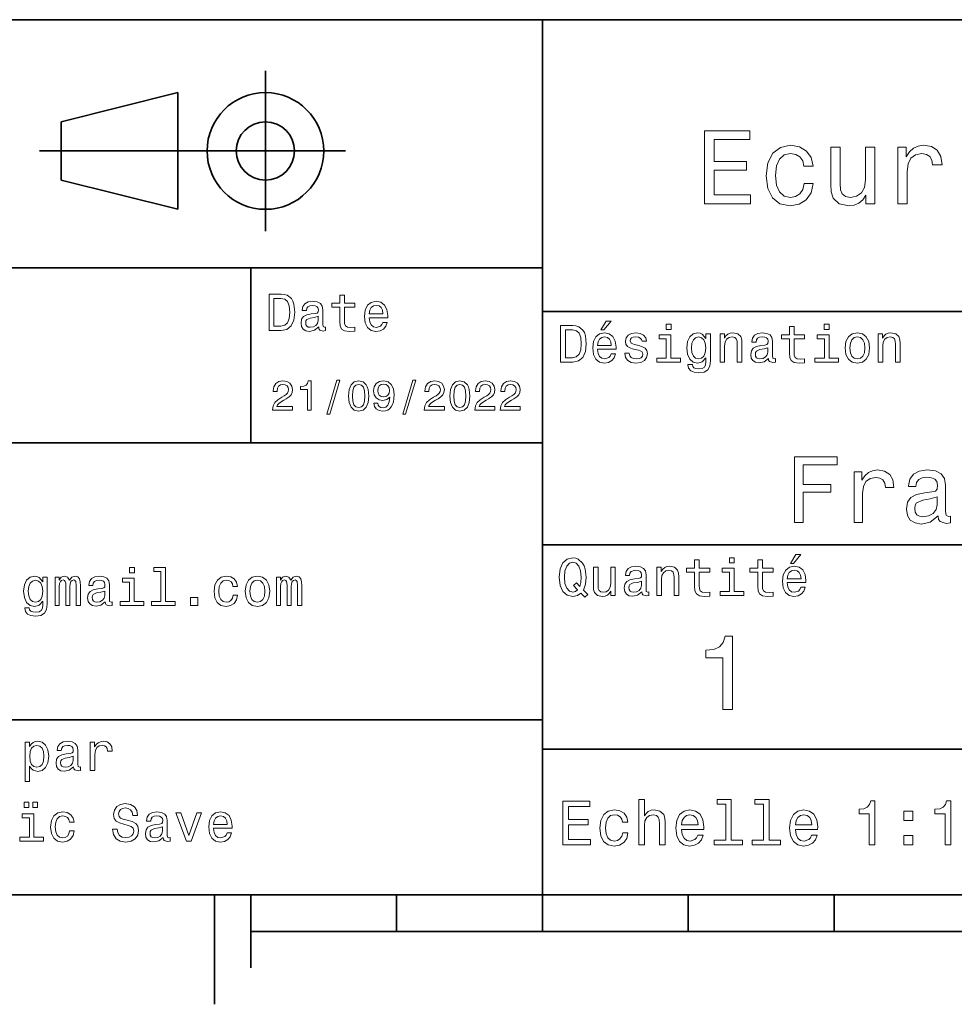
# Model space of a CAD drawing. Extents: x 0 to 210, y 0 to 297.
# Tile 2 of 5: x 39 to 103, y 2 to 70. Entities that reach past the tile are written whole.
import ezdxf

# ---------------------------------------------------------------- set-up
doc = ezdxf.new("R2010")
doc.units = 0

msp = doc.modelspace()

# ---------------------------------------------------------------- linework, layer by layer
at = {"color": 7, "lineweight": 35}
for p, q in [((10, 70), (200, 70)), ((75, 10), (75, 70)), ((40.5, 61), (61.5, 61)), ((10, 53), (75, 53)), ((75, 50), (200, 50)), ((10, 41), (75, 41)), ((75, 34), (200, 34)), ((10, 22), (75, 22)), ((75, 20), (200, 20)), ((10, 10), (200, 10)), ((10, 10), (200, 10)), ((55, 7.5), (155, 7.5))]:
    msp.add_line(p, q, dxfattribs=at)
at = {"color": 7, "lineweight": 35, "ltscale": 0.275}
msp.add_line((56, 55.5), (56, 66.5), dxfattribs=at)
at = {"color": 7, "lineweight": 35, "ltscale": 0.206155}
for p, q in [((42, 63), (50, 65)), ((50, 57), (42, 59))]:
    msp.add_line(p, q, dxfattribs=at)
at = {"color": 7, "lineweight": 35, "ltscale": 0.2}
msp.add_line((50, 65), (50, 57), dxfattribs=at)
at = {"color": 7, "lineweight": 35, "ltscale": 0.1}
msp.add_line((42, 59), (42, 63), dxfattribs=at)
at = {"color": 7, "lineweight": 35, "ltscale": 0.3}
msp.add_line((55, 41), (55, 53), dxfattribs=at)
at = {"color": 7, "lineweight": 35, "ltscale": 0.1875}
msp.add_line((52.5, 10), (52.5, 2.5), dxfattribs=at)
at = {"color": 7, "lineweight": 35, "ltscale": 0.125}
msp.add_line((55, 10), (55, 5), dxfattribs=at)
at = {"color": 7, "lineweight": 35, "ltscale": 0.0625}
for p, q in [((65, 10), (65, 7.5)), ((75, 10), (75, 7.5)), ((85, 10), (85, 7.5)), ((95, 10), (95, 7.5))]:
    msp.add_line(p, q, dxfattribs=at)
at = {"color": 7, "lineweight": 13}
for points in [[(86.109512, 57.381123), (89.279541, 57.381123), (89.279541, 57.986309), (86.772339, 57.986309), (86.772339, 59.679394), (89.005768, 59.679394), (89.005768, 60.277374), (86.772339, 60.277374), (86.772339, 61.775936), (89.221909, 61.775936), (89.221909, 62.381123), (86.109512, 62.381123)], [(92.932281, 59.967579), (93.559082, 59.967579), (93.429398, 60.543945), (93.119598, 60.997837), (92.636894, 61.278816), (92.010094, 61.386887), (91.318451, 61.242794), (90.792511, 60.839336), (90.461098, 60.183716), (90.345825, 59.304752), (90.453896, 58.432995), (90.778107, 57.78458), (91.289627, 57.381123), (91.98848, 57.244236), (92.608078, 57.352303), (93.090782, 57.6549), (93.422195, 58.130402), (93.566284, 58.764408), (92.961098, 58.764408), (92.853027, 58.36095), (92.651299, 58.058357), (92.363121, 57.871037), (92.010094, 57.8134), (91.57061, 57.907059), (91.253609, 58.195244), (91.059082, 58.663544), (90.99424, 59.326366), (91.059082, 59.974781), (91.260811, 60.443081), (91.585022, 60.731266), (92.010094, 60.83213), (92.384735, 60.767288), (92.66571, 60.601585), (92.853027, 60.327808)], [(97.788193, 61.25), (97.154182, 61.25), (97.154182, 59.016571), (97.082138, 58.497837), (96.873207, 58.123196), (96.548996, 57.892651), (96.123924, 57.820602), (95.785309, 57.878242), (95.569168, 58.051151), (95.446693, 58.346542), (95.41787, 58.764408), (95.41787, 61.25), (94.783867, 61.25), (94.783867, 58.706772), (94.805481, 58.195244), (94.942368, 57.770172), (95.360237, 57.381123), (96.030266, 57.244236), (96.390495, 57.294666), (96.700294, 57.424351), (96.966866, 57.647694), (97.182999, 57.971901), (97.182999, 57.381123), (97.788193, 57.381123)], [(99.380409, 57.381123), (100.014412, 57.381123), (100.014412, 59.592937), (100.079254, 60.12608), (100.273781, 60.507923), (100.590782, 60.738472), (101.015854, 60.817722), (101.332855, 60.767288), (101.57061, 60.623199), (101.714706, 60.378242), (101.765137, 60.046829), (102.406342, 60.046829), (102.319893, 60.630402), (102.082138, 61.048271), (101.685883, 61.30043), (101.145538, 61.386887), (100.778107, 61.32925), (100.461098, 61.185158), (100.180122, 60.940201), (99.956779, 60.608788), (99.956779, 61.25), (99.380409, 61.25)], [(57.080692, 51.190563), (56.248558, 51.190563), (56.248558, 48.690563), (57.080692, 48.690563), (57.473343, 48.769814), (57.765129, 49.011169), (57.945244, 49.40382), (58.010086, 49.940563), (57.95245, 50.488113), (57.880402, 50.70425), (57.779537, 50.877163), (57.487751, 51.111313), (57.296829, 51.168949)], [(57.055477, 50.891571), (57.32925, 50.837536), (57.516571, 50.671829), (57.628242, 50.376442), (57.664265, 49.940563), (57.624641, 49.519093), (57.51297, 49.223705), (57.322044, 49.047192), (57.055477, 48.989555), (56.583572, 48.989555), (56.583572, 50.891571)], [(59.656342, 48.942726), (59.656342, 48.931919), (59.674351, 48.809441), (59.728386, 48.722984), (59.95533, 48.654541), (60.131844, 48.683357), (60.131844, 48.928314), (60.056194, 48.917507), (59.95533, 48.96434), (59.937321, 49.108429), (59.937321, 50.109871), (59.894093, 50.365635), (59.768013, 50.54575), (59.548271, 50.65382), (59.238472, 50.693443), (58.935879, 50.650219), (58.712536, 50.52774), (58.572044, 50.336815), (58.525215, 50.084656), (58.525215, 50.063042), (58.809799, 50.063042), (58.835014, 50.21434), (58.914265, 50.322407), (59.043949, 50.387249), (59.227665, 50.412464), (59.404179, 50.394455), (59.530258, 50.34042), (59.605907, 50.246758), (59.631123, 50.117077), (59.616714, 49.965778), (59.559078, 49.890129), (59.414986, 49.854107), (59.144814, 49.825291), (58.835014, 49.760448), (58.615273, 49.645176), (58.485592, 49.465057), (58.445965, 49.19849), (58.481987, 48.960735), (58.593658, 48.784222), (58.773777, 48.67255), (59.022335, 48.632927), (59.357349, 48.708576)], [(61.100864, 50.289986), (61.100864, 49.320965), (61.122478, 49.007565), (61.223343, 48.791428), (61.425072, 48.665348), (61.767292, 48.62212), (62.14193, 48.640129), (62.14193, 48.913906), (61.868156, 48.892292), (61.619598, 48.921112), (61.486313, 49.011169), (61.428673, 49.162464), (61.41787, 49.375), (61.41787, 50.289986), (62.14193, 50.289986), (62.14193, 50.560158), (61.41787, 50.560158), (61.41787, 51.125721), (61.100864, 51.125721), (61.100864, 50.560158), (60.553314, 50.560158), (60.553314, 50.289986)], [(63.121758, 49.565922), (64.389771, 49.565922), (64.393372, 49.713619), (64.335739, 50.127884), (64.177231, 50.437683), (63.925072, 50.625), (63.590057, 50.693443), (63.262249, 50.621399), (63.010086, 50.41967), (62.847984, 50.091862), (62.790344, 49.659584), (62.844379, 49.216499), (63.006485, 48.892292), (63.255043, 48.690563), (63.57925, 48.62212), (63.860229, 48.668949), (64.090775, 48.791428), (64.260086, 48.98595), (64.357346, 49.245319), (64.043945, 49.245319), (63.979107, 49.101227), (63.885448, 48.993156), (63.618877, 48.9067), (63.413544, 48.946327), (63.258644, 49.072407), (63.15778, 49.27774), (63.121758, 49.555115)], [(63.121758, 49.832493), (63.161385, 50.081055), (63.258644, 50.264771), (63.406342, 50.376442), (63.600864, 50.416069), (63.791786, 50.376442), (63.939484, 50.264771), (64.029541, 50.081055), (64.061958, 49.832493)], [(59.620316, 49.367798), (59.577087, 49.180477), (59.461815, 49.036385), (59.288906, 48.942726), (59.07637, 48.910305), (58.93948, 48.928314), (58.84222, 48.98595), (58.780979, 49.086815), (58.76297, 49.227306), (58.777378, 49.353386), (58.835014, 49.443443), (59.065563, 49.544312), (59.357349, 49.587536), (59.620316, 49.673992)], [(79.004326, 48.728386), (79.216858, 48.728386), (79.717583, 49.340778), (79.364555, 49.340778)], [(77.080688, 49.030979), (76.248558, 49.030979), (76.248558, 46.530979), (77.080688, 46.530979), (77.473343, 46.610229), (77.765129, 46.851585), (77.945244, 47.244236), (78.010086, 47.780979), (77.952446, 48.328529), (77.880402, 48.544666), (77.779541, 48.717579), (77.487755, 48.951729), (77.296829, 49.009365)], [(77.055473, 48.731987), (77.329254, 48.677952), (77.516571, 48.512245), (77.628242, 48.216858), (77.664268, 47.780979), (77.624641, 47.359509), (77.51297, 47.064121), (77.322044, 46.887608), (77.055473, 46.829971), (76.583572, 46.829971), (76.583572, 48.731987)], [(83.824211, 49.117435), (83.489197, 49.117435), (83.489197, 48.757202), (83.824211, 48.757202)], [(91.943802, 48.130402), (91.943802, 47.161381), (91.965416, 46.84798), (92.066284, 46.631844), (92.268013, 46.505764), (92.610229, 46.462536), (92.984871, 46.480545), (92.984871, 46.754322), (92.71109, 46.732708), (92.46254, 46.761528), (92.329254, 46.851585), (92.271614, 47.00288), (92.260803, 47.215416), (92.260803, 48.130402), (92.984871, 48.130402), (92.984871, 48.400574), (92.260803, 48.400574), (92.260803, 48.966137), (91.943802, 48.966137), (91.943802, 48.400574), (91.396255, 48.400574), (91.396255, 48.130402)], [(94.667145, 49.117435), (94.33213, 49.117435), (94.33213, 48.757202), (94.667145, 48.757202)], [(78.784584, 47.406338), (80.052597, 47.406338), (80.056198, 47.554035), (79.998558, 47.9683), (79.840057, 48.278099), (79.587898, 48.465416), (79.252884, 48.533859), (78.925072, 48.461815), (78.672913, 48.260086), (78.510803, 47.932278), (78.453171, 47.5), (78.507202, 47.056915), (78.669312, 46.732708), (78.91787, 46.530979), (79.242073, 46.462536), (79.523056, 46.509365), (79.753601, 46.631844), (79.922913, 46.826366), (80.020172, 47.085735), (79.706772, 47.085735), (79.64193, 46.941643), (79.548271, 46.833572), (79.2817, 46.747116), (79.07637, 46.786743), (78.921471, 46.912823), (78.820602, 47.118156), (78.784584, 47.395531)], [(78.784584, 47.672909), (78.824211, 47.921471), (78.921471, 48.105186), (79.069168, 48.216858), (79.263687, 48.256485), (79.454613, 48.216858), (79.602303, 48.105186), (79.69236, 47.921471), (79.724785, 47.672909)], [(81.623199, 47.658501), (81.317001, 47.730545), (81.090057, 47.8134), (81.014412, 47.982708), (81.036026, 48.101585), (81.111671, 48.188038), (81.234146, 48.242073), (81.41066, 48.263687), (81.579971, 48.242073), (81.713257, 48.177231), (81.799713, 48.079971), (81.835732, 47.950287), (82.145531, 47.950287), (82.145531, 47.957493), (82.091499, 48.191643), (81.943802, 48.375359), (81.713257, 48.490635), (81.41066, 48.533859), (81.104469, 48.490635), (80.881126, 48.371758), (80.740631, 48.195244), (80.697403, 47.971901), (80.729828, 47.755764), (80.830688, 47.604465), (80.996399, 47.496399), (81.237755, 47.42075), (81.590775, 47.334293), (81.806915, 47.244236), (81.864555, 47.172188), (81.886169, 47.064121), (81.853745, 46.930836), (81.767288, 46.829971), (81.626801, 46.765129), (81.439484, 46.743515), (81.241356, 46.765129), (81.09726, 46.840778), (81, 46.963257), (80.960373, 47.132565), (80.654175, 47.132565), (80.704613, 46.844379), (80.852303, 46.635445), (81.086456, 46.509365), (81.41066, 46.462536), (81.749283, 46.509365), (81.997841, 46.635445), (82.149139, 46.837173), (82.203171, 47.100143), (82.163544, 47.327087), (82.051872, 47.481987), (81.868156, 47.582851)], [(83.8134, 46.79755), (83.8134, 48.400574), (82.999283, 48.400574), (82.999283, 48.130402), (83.496399, 48.130402), (83.496399, 46.79755), (82.847984, 46.79755), (82.847984, 46.530979), (84.469025, 46.530979), (84.469025, 46.79755)], [(86.51873, 46.617435), (86.51873, 48.465416), (86.216141, 48.465416), (86.216141, 48.152016), (85.967575, 48.4366), (85.816284, 48.508644), (85.646973, 48.533859), (85.340775, 48.461815), (85.103027, 48.260086), (84.948128, 47.935879), (84.894089, 47.5), (84.948128, 47.060516), (85.103027, 46.736309), (85.340775, 46.530979), (85.646973, 46.462536), (85.819885, 46.487751), (85.963974, 46.552593), (86.216141, 46.826366), (86.216141, 46.552593), (86.187317, 46.336456), (86.10807, 46.181557), (85.956772, 46.091499), (85.729828, 46.059078), (85.5317, 46.080692), (85.391212, 46.134727), (85.308357, 46.228386), (85.283142, 46.354465), (84.976944, 46.354465), (84.976944, 46.340057), (85.023773, 46.109509), (85.16787, 45.9366), (85.398415, 45.824928), (85.711815, 45.785301), (86.086456, 45.839336), (86.335014, 45.990635), (86.475502, 46.253601)], [(85.221901, 47.5), (85.254326, 47.820606), (85.351585, 48.058357), (85.502884, 48.198845), (85.704613, 48.249279), (85.917145, 48.198845), (86.075645, 48.058357), (86.172913, 47.820606), (86.208931, 47.5), (86.172913, 47.172188), (86.075645, 46.938038), (85.917145, 46.793949), (85.704613, 46.747116), (85.502884, 46.793949), (85.351585, 46.938038), (85.254326, 47.175793)], [(87.181557, 46.530979), (87.498558, 46.530979), (87.498558, 47.647694), (87.530983, 47.903458), (87.635445, 48.090778), (87.797546, 48.206051), (88.013687, 48.249279), (88.1866, 48.213257), (88.29467, 48.115993), (88.348701, 47.953888), (88.366714, 47.737751), (88.366714, 46.530979), (88.683716, 46.530979), (88.683716, 47.802593), (88.669312, 48.058357), (88.604469, 48.270893), (88.39193, 48.465416), (88.060516, 48.533859), (87.876801, 48.508644), (87.721901, 48.440201), (87.588615, 48.324928), (87.484146, 48.170029), (87.484146, 48.465416), (87.181557, 48.465416)], [(90.499283, 46.783142), (90.499283, 46.772335), (90.517288, 46.649857), (90.571327, 46.5634), (90.798271, 46.494957), (90.974785, 46.523773), (90.974785, 46.76873), (90.899132, 46.757923), (90.798271, 46.804756), (90.780258, 46.948845), (90.780258, 47.950287), (90.73703, 48.206051), (90.610947, 48.386166), (90.391212, 48.494236), (90.081413, 48.533859), (89.778816, 48.490635), (89.555473, 48.368156), (89.414986, 48.177231), (89.368156, 47.925072), (89.368156, 47.903458), (89.65274, 47.903458), (89.677956, 48.054756), (89.757202, 48.162823), (89.886887, 48.227665), (90.070602, 48.25288), (90.247116, 48.234871), (90.373199, 48.180836), (90.448845, 48.087173), (90.47406, 47.957493), (90.459656, 47.806194), (90.402016, 47.730545), (90.257927, 47.694523), (89.987755, 47.665707), (89.677956, 47.600864), (89.458214, 47.485592), (89.328529, 47.305473), (89.288902, 47.038906), (89.324928, 46.801151), (89.4366, 46.624638), (89.616714, 46.512966), (89.865273, 46.473343), (90.200287, 46.548992)], [(94.656342, 46.79755), (94.656342, 48.400574), (93.842216, 48.400574), (93.842216, 48.130402), (94.33934, 48.130402), (94.33934, 46.79755), (93.690918, 46.79755), (93.690918, 46.530979), (95.311958, 46.530979), (95.311958, 46.79755)], [(95.762253, 47.496399), (95.819885, 47.056915), (95.985596, 46.732708), (96.248558, 46.530979), (96.601585, 46.462536), (96.951012, 46.530979), (97.213974, 46.729107), (97.379684, 47.053314), (97.440926, 47.496399), (97.379684, 47.935879), (97.213974, 48.263687), (96.951012, 48.461815), (96.601585, 48.533859), (96.248558, 48.461815), (95.985596, 48.260086), (95.819885, 47.935879)], [(96.086456, 47.5), (96.118881, 47.824207), (96.219742, 48.058357), (96.381844, 48.20245), (96.601585, 48.25288), (96.817726, 48.20245), (96.979828, 48.061958), (97.080688, 47.824207), (97.116714, 47.5), (97.080688, 47.172188), (96.979828, 46.934437), (96.817726, 46.790344), (96.601585, 46.743515), (96.381844, 46.790344), (96.219742, 46.934437), (96.118881, 47.172188)], [(98.024498, 46.530979), (98.341499, 46.530979), (98.341499, 47.647694), (98.373917, 47.903458), (98.478386, 48.090778), (98.640488, 48.206051), (98.856628, 48.249279), (99.029541, 48.213257), (99.137611, 48.115993), (99.191643, 47.953888), (99.209656, 47.737751), (99.209656, 46.530979), (99.526657, 46.530979), (99.526657, 47.802593), (99.512253, 48.058357), (99.447411, 48.270893), (99.234871, 48.465416), (98.903458, 48.533859), (98.719742, 48.508644), (98.564842, 48.440201), (98.431557, 48.324928), (98.327087, 48.170029), (98.327087, 48.465416), (98.024498, 48.465416)], [(90.463257, 47.208214), (90.420029, 47.020893), (90.304756, 46.876801), (90.131844, 46.783142), (89.919312, 46.750721), (89.782417, 46.76873), (89.685158, 46.826366), (89.623917, 46.927231), (89.605911, 47.067722), (89.620316, 47.193802), (89.677956, 47.283859), (89.908501, 47.384727), (90.200287, 47.427952), (90.463257, 47.514408)], [(56.489914, 43.224785), (57.864555, 43.224785), (57.864555, 43.472622), (56.778099, 43.472622), (56.838619, 43.60807), (56.942364, 43.720463), (57.262249, 43.925072), (57.432278, 44.011528), (57.622478, 44.135448), (57.757927, 44.279541), (57.835735, 44.44957), (57.864555, 44.642651), (57.815563, 44.884727), (57.680115, 45.074928), (57.472622, 45.195965), (57.204613, 45.239193), (56.927956, 45.190201), (56.717579, 45.054756), (56.582134, 44.838619), (56.536022, 44.553314), (56.536022, 44.51297), (56.798271, 44.51297), (56.798271, 44.536022), (56.824207, 44.731991), (56.90202, 44.876083), (57.025936, 44.9683), (57.190201, 45), (57.357349, 44.971184), (57.48127, 44.899136), (57.561962, 44.786743), (57.590778, 44.645535), (57.570606, 44.51297), (57.51585, 44.400578), (57.423634, 44.302593), (57.296829, 44.216141), (57.126801, 44.12392), (56.844379, 43.945248), (56.645535, 43.755043), (56.527378, 43.524498), (56.489914, 43.233429)], [(58.876083, 43.224785), (59.138329, 43.224785), (59.138329, 45.239193), (58.942364, 45.239193), (58.890491, 45.0634), (58.786743, 44.945248), (58.628242, 44.876083), (58.409222, 44.853027), (58.409222, 44.648415), (58.876083, 44.648415)], [(60.213257, 42.956772), (60.412106, 42.956772), (61.109512, 45.279541), (60.907784, 45.279541)], [(61.703171, 44.201729), (61.746399, 43.749279), (61.881844, 43.426514), (62.097984, 43.230549), (62.397694, 43.167149), (62.694527, 43.230549), (62.910664, 43.426514), (63.043228, 43.749279), (63.089336, 44.201729), (63.043228, 44.651299), (62.988472, 44.829971), (62.910664, 44.976948), (62.694527, 45.172913), (62.397694, 45.239193), (62.097984, 45.172913), (61.881844, 44.974064), (61.746399, 44.651299)], [(63.440922, 43.720463), (63.48415, 43.492798), (63.60807, 43.317005), (63.804035, 43.207493), (64.0634, 43.167149), (64.233429, 43.187321), (64.386169, 43.239193), (64.515854, 43.328529), (64.625359, 43.455334), (64.711815, 43.613834), (64.775215, 43.809799), (64.812683, 44.034584), (64.827087, 44.293949), (64.778099, 44.700291), (64.636887, 44.99712), (64.412102, 45.175793), (64.103745, 45.239193), (63.821327, 45.187321), (63.60807, 45.048992), (63.469742, 44.835735), (63.423634, 44.567726), (63.469742, 44.291069), (63.605186, 44.080692), (63.806915, 43.948128), (64.0634, 43.9049), (64.334297, 43.959656), (64.53891, 44.126801), (64.492798, 43.806919), (64.400574, 43.57925), (64.259369, 43.443806), (64.066284, 43.400578), (63.916428, 43.42075), (63.806915, 43.48415), (63.734871, 43.585014), (63.706055, 43.720463)], [(65.41787, 42.956772), (65.616714, 42.956772), (66.314125, 45.279541), (66.112396, 45.279541)], [(66.899139, 43.224785), (68.273773, 43.224785), (68.273773, 43.472622), (67.187317, 43.472622), (67.247841, 43.60807), (67.351585, 43.720463), (67.671471, 43.925072), (67.841499, 44.011528), (68.0317, 44.135448), (68.167145, 44.279541), (68.244957, 44.44957), (68.273773, 44.642651), (68.224785, 44.884727), (68.08934, 45.074928), (67.881844, 45.195965), (67.613831, 45.239193), (67.337173, 45.190201), (67.126801, 45.054756), (66.991356, 44.838619), (66.945244, 44.553314), (66.945244, 44.51297), (67.207497, 44.51297), (67.207497, 44.536022), (67.233429, 44.731991), (67.311241, 44.876083), (67.435158, 44.9683), (67.599426, 45), (67.766571, 44.971184), (67.890488, 44.899136), (67.971184, 44.786743), (68, 44.645535), (67.979828, 44.51297), (67.925072, 44.400578), (67.832855, 44.302593), (67.706055, 44.216141), (67.536026, 44.12392), (67.253601, 43.945248), (67.054756, 43.755043), (66.9366, 43.524498), (66.899139, 43.233429)], [(68.642654, 44.201729), (68.685883, 43.749279), (68.821327, 43.426514), (69.03746, 43.230549), (69.337173, 43.167149), (69.634003, 43.230549), (69.850143, 43.426514), (69.982712, 43.749279), (70.028816, 44.201729), (69.982712, 44.651299), (69.927956, 44.829971), (69.850143, 44.976948), (69.634003, 45.172913), (69.337173, 45.239193), (69.03746, 45.172913), (68.821327, 44.974064), (68.685883, 44.651299)], [(70.368874, 43.224785), (71.743515, 43.224785), (71.743515, 43.472622), (70.657059, 43.472622), (70.717575, 43.60807), (70.821327, 43.720463), (71.141212, 43.925072), (71.311241, 44.011528), (71.501442, 44.135448), (71.636887, 44.279541), (71.714699, 44.44957), (71.743515, 44.642651), (71.694527, 44.884727), (71.559074, 45.074928), (71.351585, 45.195965), (71.083572, 45.239193), (70.806915, 45.190201), (70.596542, 45.054756), (70.461098, 44.838619), (70.414986, 44.553314), (70.414986, 44.51297), (70.677231, 44.51297), (70.677231, 44.536022), (70.703171, 44.731991), (70.780983, 44.876083), (70.9049, 44.9683), (71.069168, 45), (71.236313, 44.971184), (71.360229, 44.899136), (71.440918, 44.786743), (71.469742, 44.645535), (71.44957, 44.51297), (71.394814, 44.400578), (71.302597, 44.302593), (71.175797, 44.216141), (71.005768, 44.12392), (70.723343, 43.945248), (70.524498, 43.755043), (70.406342, 43.524498), (70.368874, 43.233429)], [(72.103745, 43.224785), (73.478386, 43.224785), (73.478386, 43.472622), (72.39193, 43.472622), (72.452454, 43.60807), (72.556198, 43.720463), (72.876083, 43.925072), (73.046112, 44.011528), (73.236313, 44.135448), (73.371758, 44.279541), (73.44957, 44.44957), (73.478386, 44.642651), (73.429398, 44.884727), (73.293945, 45.074928), (73.086456, 45.195965), (72.818443, 45.239193), (72.541786, 45.190201), (72.331413, 45.054756), (72.195969, 44.838619), (72.149857, 44.553314), (72.149857, 44.51297), (72.412102, 44.51297), (72.412102, 44.536022), (72.438042, 44.731991), (72.515854, 44.876083), (72.639771, 44.9683), (72.804031, 45), (72.971184, 44.971184), (73.0951, 44.899136), (73.175797, 44.786743), (73.204613, 44.645535), (73.184433, 44.51297), (73.129684, 44.400578), (73.03746, 44.302593), (72.91066, 44.216141), (72.740631, 44.12392), (72.458214, 43.945248), (72.259369, 43.755043), (72.141212, 43.524498), (72.103745, 43.233429)], [(61.979828, 44.201729), (62.002884, 44.550434), (62.074928, 44.801155), (62.204613, 44.948128), (62.397694, 45), (62.587898, 44.948128), (62.717579, 44.801155), (62.789627, 44.550434), (62.812679, 44.201729), (62.789627, 43.850143), (62.717579, 43.599426), (62.587898, 43.45245), (62.397694, 43.403458), (62.204613, 43.45245), (62.074928, 43.599426), (62.002884, 43.850143)], [(63.703171, 44.570606), (63.731991, 44.749279), (63.812679, 44.890491), (63.939484, 44.979828), (64.103745, 45.011528), (64.273773, 44.979828), (64.403458, 44.890491), (64.484154, 44.752163), (64.515854, 44.573486), (64.484154, 44.391933), (64.403458, 44.256485), (64.270897, 44.172913), (64.0951, 44.144093), (63.9366, 44.172913), (63.812679, 44.256485), (63.731991, 44.38905)], [(68.919312, 44.201729), (68.942368, 44.550434), (69.014412, 44.801155), (69.144089, 44.948128), (69.337173, 45), (69.527374, 44.948128), (69.657059, 44.801155), (69.729111, 44.550434), (69.752159, 44.201729), (69.729111, 43.850143), (69.657059, 43.599426), (69.527374, 43.45245), (69.337173, 43.403458), (69.144089, 43.45245), (69.014412, 43.599426), (68.942368, 43.850143)], [(92.280983, 35.530258), (92.88401, 35.530258), (92.88401, 37.598701), (94.777382, 37.598701), (94.777382, 38.136887), (92.88401, 38.136887), (92.88401, 39.485588), (95.211823, 39.485588), (95.211823, 40.030258), (92.280983, 40.030258)], [(96.385452, 35.530258), (96.956062, 35.530258), (96.956062, 37.520893), (97.01442, 38.000721), (97.189491, 38.344379), (97.474792, 38.551872), (97.857353, 38.623199), (98.142654, 38.577808), (98.356636, 38.448124), (98.48632, 38.227665), (98.531708, 37.929394), (99.108795, 37.929394), (99.030991, 38.454609), (98.817009, 38.830692), (98.460381, 39.057636), (97.974068, 39.135445), (97.643379, 39.083572), (97.358078, 38.953888), (97.105194, 38.733429), (96.904182, 38.435158), (96.904182, 39.012245), (96.385452, 39.012245)], [(102.143379, 35.98415), (102.143379, 35.964695), (102.175797, 35.744236), (102.273064, 35.588615), (102.681564, 35.465416), (102.999283, 35.517288), (102.999283, 35.958214), (102.863121, 35.938759), (102.681564, 36.023052), (102.649139, 36.282421), (102.649139, 38.085014), (102.571335, 38.545387), (102.344391, 38.869595), (101.948853, 39.064121), (101.39122, 39.135445), (100.84655, 39.057636), (100.444534, 38.837173), (100.19165, 38.493515), (100.107353, 38.039623), (100.107353, 38.000721), (100.619606, 38.000721), (100.664993, 38.273052), (100.807648, 38.467579), (101.041077, 38.584293), (101.371765, 38.629681), (101.689491, 38.59726), (101.916435, 38.5), (102.052597, 38.331409), (102.097992, 38.09798), (102.072052, 37.825645), (101.968307, 37.68948), (101.708939, 37.624638), (101.222626, 37.572765), (100.664993, 37.456051), (100.269463, 37.248558), (100.036026, 36.924351), (99.964706, 36.444523), (100.029549, 36.016571), (100.230553, 35.698845), (100.554764, 35.497837), (101.002167, 35.426514), (101.605194, 35.562679)], [(102.078537, 36.749279), (102.000725, 36.412102), (101.793236, 36.152737), (101.481995, 35.98415), (101.099434, 35.925793), (100.853035, 35.958214), (100.677963, 36.061958), (100.567734, 36.243515), (100.535309, 36.496395), (100.561249, 36.723343), (100.664993, 36.885445), (101.079979, 37.067001), (101.605194, 37.14481), (102.078537, 37.30043)], [(77.642654, 30.685879), (77.916428, 30.401297), (78.107346, 30.592218), (77.811958, 30.894812), (77.963257, 31.305475), (78.010086, 31.780979), (77.941643, 32.339336), (77.862389, 32.56628), (77.757927, 32.753601), (77.46254, 33.009365), (77.282417, 33.074207), (77.084297, 33.099422), (76.702446, 33.009365), (76.41066, 32.757202), (76.223343, 32.342937), (76.158501, 31.780979), (76.223343, 31.219019), (76.407059, 30.804754), (76.698845, 30.54899), (77.084297, 30.462536), (77.397697, 30.520172)], [(88.161385, 33.117435), (87.82637, 33.117435), (87.82637, 32.757202), (88.161385, 32.757202)], [(92.015854, 32.728386), (92.228386, 32.728386), (92.729111, 33.340778), (92.376083, 33.340778)], [(47.015854, 32.4366), (46.68084, 32.4366), (46.68084, 32.076366), (47.015854, 32.076366)], [(48.835018, 32.170029), (48.835018, 30.116714), (48.182999, 30.116714), (48.182999, 29.850143), (49.800434, 29.850143), (49.800434, 30.116714), (49.15202, 30.116714), (49.15202, 32.4366), (48.337898, 32.4366), (48.337898, 32.170029)], [(77.415703, 30.916426), (77.260803, 30.801151), (77.084297, 30.765129), (76.850143, 30.829971), (76.666428, 31.024494), (76.543945, 31.341497), (76.504326, 31.780979), (76.543945, 32.216858), (76.662827, 32.537464), (76.846542, 32.731987), (77.084297, 32.80043), (77.318443, 32.731987), (77.502159, 32.533859), (77.62104, 32.213257), (77.664268, 31.780979), (77.631844, 31.40634), (77.5634, 31.150576), (77.329254, 31.395533), (77.134727, 31.211815)], [(79.998558, 32.465416), (79.681557, 32.465416), (79.681557, 31.348703), (79.645531, 31.089336), (79.541069, 30.902016), (79.37896, 30.786743), (79.166428, 30.750719), (78.997116, 30.779539), (78.889046, 30.865993), (78.827812, 31.013687), (78.8134, 31.222622), (78.8134, 32.465416), (78.496399, 32.465416), (78.496399, 31.193804), (78.507202, 30.93804), (78.575645, 30.725504), (78.784584, 30.530979), (79.119598, 30.462536), (79.299713, 30.487751), (79.454613, 30.552593), (79.587898, 30.664265), (79.695969, 30.826368), (79.695969, 30.530979), (79.998558, 30.530979)], [(81.824928, 30.78314), (81.824928, 30.772333), (81.842941, 30.649855), (81.896973, 30.5634), (82.123917, 30.494957), (82.30043, 30.523775), (82.30043, 30.768732), (82.224785, 30.757925), (82.123917, 30.804754), (82.105911, 30.948847), (82.105911, 31.950287), (82.062683, 32.206051), (81.9366, 32.386166), (81.716858, 32.494236), (81.407059, 32.533859), (81.104469, 32.490635), (80.881126, 32.368156), (80.740631, 32.177231), (80.693802, 31.925072), (80.693802, 31.903458), (80.978386, 31.903458), (81.003601, 32.054756), (81.082855, 32.162823), (81.21254, 32.227665), (81.396255, 32.25288), (81.572769, 32.234871), (81.698845, 32.180836), (81.774498, 32.087173), (81.799713, 31.957493), (81.785301, 31.806194), (81.727669, 31.730547), (81.583572, 31.694523), (81.3134, 31.665705), (81.003601, 31.600864), (80.783859, 31.48559), (80.654175, 31.305475), (80.614555, 31.038904), (80.650574, 30.801151), (80.762245, 30.62464), (80.94236, 30.512968), (81.190926, 30.473343), (81.52594, 30.54899)], [(82.844383, 30.530979), (83.161385, 30.530979), (83.161385, 31.647694), (83.193802, 31.903458), (83.298271, 32.090778), (83.460373, 32.206051), (83.676514, 32.249279), (83.849426, 32.213257), (83.957497, 32.115993), (84.011528, 31.95389), (84.029541, 31.737751), (84.029541, 30.530979), (84.346542, 30.530979), (84.346542, 31.802593), (84.33213, 32.058357), (84.267288, 32.270893), (84.054756, 32.465416), (83.723343, 32.533859), (83.539627, 32.508644), (83.384727, 32.440201), (83.251442, 32.324928), (83.146973, 32.170029), (83.146973, 32.465416), (82.844383, 32.465416)], [(85.438042, 32.130402), (85.438042, 31.161383), (85.459656, 30.847982), (85.560516, 30.631844), (85.762245, 30.505762), (86.104469, 30.462536), (86.479111, 30.480547), (86.479111, 30.754322), (86.20533, 30.732708), (85.956772, 30.761526), (85.823486, 30.851583), (85.765854, 31.002882), (85.755043, 31.215418), (85.755043, 32.130402), (86.479111, 32.130402), (86.479111, 32.400574), (85.755043, 32.400574), (85.755043, 32.966137), (85.438042, 32.966137), (85.438042, 32.400574), (84.890488, 32.400574), (84.890488, 32.130402)], [(88.150574, 30.79755), (88.150574, 32.400574), (87.336456, 32.400574), (87.336456, 32.130402), (87.833572, 32.130402), (87.833572, 30.79755), (87.185158, 30.79755), (87.185158, 30.530979), (88.806198, 30.530979), (88.806198, 30.79755)], [(89.775215, 32.130402), (89.775215, 31.161383), (89.796829, 30.847982), (89.897697, 30.631844), (90.099426, 30.505762), (90.441643, 30.462536), (90.816284, 30.480547), (90.816284, 30.754322), (90.542511, 30.732708), (90.293945, 30.761526), (90.16066, 30.851583), (90.103027, 31.002882), (90.092216, 31.215418), (90.092216, 32.130402), (90.816284, 32.130402), (90.816284, 32.400574), (90.092216, 32.400574), (90.092216, 32.966137), (89.775215, 32.966137), (89.775215, 32.400574), (89.227661, 32.400574), (89.227661, 32.130402)], [(91.796112, 31.40634), (93.064117, 31.40634), (93.067719, 31.554033), (93.010086, 31.9683), (92.851585, 32.278099), (92.599426, 32.465416), (92.264404, 32.533859), (91.9366, 32.461815), (91.684441, 32.260086), (91.522331, 31.932276), (91.464699, 31.5), (91.51873, 31.056915), (91.680832, 30.732708), (91.929398, 30.530979), (92.253601, 30.462536), (92.534584, 30.509365), (92.765129, 30.631844), (92.934433, 30.826368), (93.0317, 31.085733), (92.7183, 31.085733), (92.653458, 30.941643), (92.559799, 30.833572), (92.293228, 30.747118), (92.087898, 30.786743), (91.932999, 30.912823), (91.83213, 31.118155), (91.796112, 31.395533)], [(41.036026, 29.936598), (41.036026, 31.784582), (40.733433, 31.784582), (40.733433, 31.47118), (40.484875, 31.755764), (40.33358, 31.827808), (40.164268, 31.853025), (39.85807, 31.780979), (39.620323, 31.57925), (39.465424, 31.255043), (39.411385, 30.819164), (39.465424, 30.379683), (39.620323, 30.055475), (39.85807, 29.850143), (40.164268, 29.7817), (40.337181, 29.806915), (40.48127, 29.871758), (40.733433, 30.145533), (40.733433, 29.871758), (40.704613, 29.655619), (40.625366, 29.500719), (40.474068, 29.410662), (40.247124, 29.378241), (40.048996, 29.399855), (39.908504, 29.45389), (39.825653, 29.54755), (39.800438, 29.67363), (39.49424, 29.67363), (39.49424, 29.659222), (39.541069, 29.428673), (39.685162, 29.255764), (39.91571, 29.144091), (40.229111, 29.104465), (40.603752, 29.158501), (40.85231, 29.309797), (40.992798, 29.572765)], [(41.572769, 29.850143), (41.864555, 29.850143), (41.864555, 31.143372), (41.882568, 31.337896), (41.936604, 31.478386), (42.019455, 31.561239), (42.127525, 31.593658), (42.213982, 31.56484), (42.271618, 31.492794), (42.300438, 31.370316), (42.311241, 31.208212), (42.311241, 29.850143), (42.585018, 29.850143), (42.585018, 31.143372), (42.603031, 31.334293), (42.657066, 31.474783), (42.743523, 31.561239), (42.851589, 31.593658), (42.938046, 31.56484), (42.995682, 31.492794), (43.031704, 31.208212), (43.031704, 29.850143), (43.32349, 29.850143), (43.32349, 31.1866), (43.305481, 31.463976), (43.247845, 31.676512), (43.132568, 31.806194), (42.945251, 31.853025), (42.72551, 31.780979), (42.556198, 31.572046), (42.422913, 31.777376), (42.19957, 31.853025), (41.99424, 31.780979), (41.853752, 31.57925), (41.853752, 31.784582), (41.572769, 31.784582)], [(45.016575, 30.102304), (45.016575, 30.091497), (45.034588, 29.969019), (45.088623, 29.882565), (45.315567, 29.814121), (45.492081, 29.842939), (45.492081, 30.087896), (45.416431, 30.077089), (45.315567, 30.123919), (45.297554, 30.268011), (45.297554, 31.269451), (45.25433, 31.525215), (45.128246, 31.70533), (44.908508, 31.8134), (44.598709, 31.853025), (44.296116, 31.809797), (44.072773, 31.687319), (43.932281, 31.496397), (43.885452, 31.244236), (43.885452, 31.222622), (44.170033, 31.222622), (44.195251, 31.373919), (44.274502, 31.481987), (44.404182, 31.546829), (44.587902, 31.572046), (44.764416, 31.554033), (44.890495, 31.5), (44.966145, 31.40634), (44.99136, 31.276657), (44.976952, 31.125359), (44.919315, 31.049711), (44.775223, 31.013687), (44.505047, 30.984869), (44.195251, 30.920029), (43.97551, 30.804754), (43.845825, 30.62464), (43.806202, 30.358068), (43.842224, 30.120316), (43.953896, 29.943804), (44.13401, 29.832132), (44.382568, 29.792507), (44.717587, 29.868155)], [(53.773777, 31.143372), (54.087177, 31.143372), (54.022335, 31.431555), (53.867435, 31.658501), (53.62608, 31.79899), (53.312679, 31.853025), (52.966858, 31.780979), (52.703892, 31.57925), (52.538185, 31.25144), (52.480549, 30.811958), (52.534584, 30.37608), (52.696686, 30.051872), (52.95245, 29.850143), (53.301872, 29.7817), (53.611671, 29.835733), (53.853027, 29.987032), (54.018734, 30.224783), (54.090778, 30.541786), (53.788185, 30.541786), (53.73415, 30.340057), (53.633286, 30.188761), (53.489193, 30.0951), (53.312679, 30.066282), (53.092941, 30.113111), (52.934441, 30.257204), (52.837177, 30.491354), (52.804756, 30.822765), (52.837177, 31.146973), (52.938042, 31.381123), (53.100143, 31.525215), (53.312679, 31.575647), (53.5, 31.543226), (53.640491, 31.460375), (53.73415, 31.323486)], [(54.616714, 30.815561), (54.674351, 30.37608), (54.840057, 30.051872), (55.103027, 29.850143), (55.456051, 29.7817), (55.805473, 29.850143), (56.068443, 30.048271), (56.23415, 30.372478), (56.295387, 30.815561), (56.23415, 31.255043), (56.068443, 31.582851), (55.805473, 31.780979), (55.456051, 31.853025), (55.103027, 31.780979), (54.840057, 31.57925), (54.674351, 31.255043)], [(56.75288, 29.850143), (57.044666, 29.850143), (57.044666, 31.143372), (57.062679, 31.337896), (57.116714, 31.478386), (57.199566, 31.561239), (57.307636, 31.593658), (57.394089, 31.56484), (57.451729, 31.492794), (57.480545, 31.370316), (57.491352, 31.208212), (57.491352, 29.850143), (57.765129, 29.850143), (57.765129, 31.143372), (57.783138, 31.334293), (57.837173, 31.474783), (57.92363, 31.561239), (58.0317, 31.593658), (58.118153, 31.56484), (58.175793, 31.492794), (58.211815, 31.208212), (58.211815, 29.850143), (58.503601, 29.850143), (58.503601, 31.1866), (58.485588, 31.463976), (58.427952, 31.676512), (58.312679, 31.806194), (58.125359, 31.853025), (57.905617, 31.780979), (57.736309, 31.572046), (57.603024, 31.777376), (57.379681, 31.853025), (57.174351, 31.780979), (57.033859, 31.57925), (57.033859, 31.784582), (56.75288, 31.784582)], [(91.796112, 31.672911), (91.835732, 31.921469), (91.932999, 32.105186), (92.080688, 32.216858), (92.275215, 32.256485), (92.466141, 32.216858), (92.613831, 32.105186), (92.703888, 31.921469), (92.736313, 31.672911)], [(39.739197, 30.819164), (39.771618, 31.139769), (39.868881, 31.377522), (40.020176, 31.518011), (40.221909, 31.568443), (40.434441, 31.518011), (40.592941, 31.377522), (40.690208, 31.139769), (40.726227, 30.819164), (40.690208, 30.491354), (40.592941, 30.257204), (40.434441, 30.113111), (40.221909, 30.066282), (40.020176, 30.113111), (39.868881, 30.257204), (39.771618, 30.494957)], [(47.005047, 30.116714), (47.005047, 31.71974), (46.190926, 31.71974), (46.190926, 31.449568), (46.688046, 31.449568), (46.688046, 30.116714), (46.039631, 30.116714), (46.039631, 29.850143), (47.660667, 29.850143), (47.660667, 30.116714)], [(54.940922, 30.819164), (54.973343, 31.143372), (55.074207, 31.377522), (55.236309, 31.521614), (55.456051, 31.572046), (55.672192, 31.521614), (55.834293, 31.381123), (55.935158, 31.143372), (55.97118, 30.819164), (55.935158, 30.491354), (55.834293, 30.253601), (55.672192, 30.109509), (55.456051, 30.062679), (55.236309, 30.109509), (55.074207, 30.253601), (54.973343, 30.491354)], [(81.788902, 31.208212), (81.745674, 31.020893), (81.630402, 30.876801), (81.457489, 30.78314), (81.244957, 30.750719), (81.10807, 30.768732), (81.010803, 30.826368), (80.94957, 30.927233), (80.931557, 31.067722), (80.945969, 31.193804), (81.003601, 31.283861), (81.234146, 31.384726), (81.52594, 31.427954), (81.788902, 31.514408)], [(44.980553, 30.527376), (44.937325, 30.340057), (44.822052, 30.195965), (44.649139, 30.102304), (44.436604, 30.069883), (44.299717, 30.087896), (44.202454, 30.145533), (44.141216, 30.246397), (44.123203, 30.386887), (44.137615, 30.512968), (44.195251, 30.603025), (44.425797, 30.70389), (44.717587, 30.747118), (44.980553, 30.833572)], [(50.870319, 29.850143), (51.367435, 29.850143), (51.367435, 30.386887), (50.870319, 30.386887)], [(87.370316, 22.700289), (88.02594, 22.700289), (88.02594, 27.736313), (87.536026, 27.736313), (87.406342, 27.296831), (87.146973, 27.001442), (86.750725, 26.828531), (86.203171, 26.770893), (86.203171, 26.259367), (87.370316, 26.259367)], [(39.829254, 20.166426), (39.829254, 20.465418), (39.512253, 20.465418), (39.512253, 17.7817), (39.829254, 17.7817), (39.829254, 18.826368), (39.940926, 18.657061), (40.067009, 18.545389), (40.38401, 18.462536), (40.686604, 18.530979), (40.924355, 18.736311), (41.079254, 19.060518), (41.136894, 19.5), (41.079254, 19.935879), (40.924355, 20.260086), (40.686604, 20.461815), (40.38401, 20.533861), (40.211098, 20.512247), (40.063404, 20.443804), (39.937325, 20.328529)], [(42.847988, 18.78314), (42.847988, 18.772333), (42.865997, 18.649855), (42.920036, 18.5634), (43.14698, 18.494957), (43.32349, 18.523775), (43.32349, 18.768732), (43.247845, 18.757925), (43.14698, 18.804754), (43.128967, 18.948847), (43.128967, 19.950287), (43.085739, 20.206051), (42.95966, 20.386166), (42.739918, 20.494236), (42.430122, 20.533861), (42.127525, 20.490633), (41.904182, 20.368155), (41.763695, 20.177233), (41.716866, 19.925072), (41.716866, 19.903458), (42.001446, 19.903458), (42.026661, 20.054754), (42.105911, 20.162823), (42.235596, 20.227665), (42.419312, 20.252882), (42.595825, 20.234869), (42.721909, 20.180836), (42.797554, 20.087175), (42.822769, 19.957493), (42.808361, 19.806194), (42.750725, 19.730547), (42.606632, 19.694523), (42.33646, 19.665705), (42.026661, 19.600864), (41.806923, 19.48559), (41.677238, 19.305475), (41.637611, 19.038904), (41.673637, 18.801151), (41.785309, 18.62464), (41.965424, 18.512968), (42.213982, 18.473343), (42.548996, 18.54899)], [(43.986317, 18.530979), (44.303318, 18.530979), (44.303318, 19.636887), (44.335739, 19.903458), (44.433002, 20.094379), (44.591503, 20.209654), (44.804039, 20.249279), (44.96254, 20.224062), (45.081417, 20.152016), (45.153465, 20.029537), (45.17868, 19.863832), (45.499287, 19.863832), (45.456059, 20.155619), (45.337181, 20.364553), (45.139053, 20.490633), (44.868881, 20.533861), (44.685165, 20.505043), (44.526661, 20.432997), (44.386173, 20.310518), (44.274502, 20.144812), (44.274502, 20.465418), (43.986317, 20.465418)], [(40.329975, 18.747118), (40.117439, 18.793947), (39.96254, 18.93804), (39.86528, 19.17219), (39.832855, 19.5), (39.86528, 19.824207), (39.96254, 20.058357), (40.117439, 20.198847), (40.329975, 20.249279), (40.524498, 20.198847), (40.679398, 20.054754), (40.776661, 19.820604), (40.812683, 19.5), (40.776661, 19.175793), (40.679398, 18.93804), (40.524498, 18.793947)], [(42.811966, 19.208212), (42.768738, 19.020893), (42.653465, 18.876801), (42.480553, 18.78314), (42.268017, 18.750719), (42.131126, 18.768732), (42.033867, 18.826368), (41.972626, 18.927233), (41.954617, 19.067722), (41.969025, 19.193804), (42.026661, 19.283861), (42.25721, 19.384726), (42.548996, 19.427954), (42.811966, 19.514408)], [(39.457493, 15.988833), (39.778099, 15.988833), (39.778099, 16.359871), (39.457493, 16.359871)], [(40.037464, 15.988833), (40.35807, 15.988833), (40.35807, 16.359871), (40.037464, 16.359871)], [(45.840778, 14.515491), (45.512966, 14.515491), (45.585014, 14.133646), (45.765129, 13.852666), (46.042507, 13.683357), (46.417145, 13.622118), (46.788185, 13.679755), (47.065559, 13.838257), (47.242073, 14.086816), (47.306915, 14.414625), (47.25288, 14.710014), (47.101585, 14.900937), (46.856628, 15.027018), (46.528816, 15.120678), (46.247837, 15.189121), (46.064121, 15.268372), (45.959652, 15.383646), (45.927231, 15.563761), (45.959652, 15.725864), (46.053314, 15.848343), (46.197403, 15.931196), (46.395531, 15.960014), (46.59726, 15.923992), (46.755764, 15.826729), (46.860229, 15.664625), (46.91066, 15.444885), (47.238472, 15.444885), (47.238472, 15.452089), (47.180836, 15.790707), (47.011528, 16.042868), (46.744957, 16.201368), (46.384727, 16.255404), (46.060516, 16.201368), (45.808357, 16.050072), (45.646252, 15.815923), (45.588615, 15.513329), (45.635445, 15.243155), (45.772331, 15.059439), (45.988472, 14.93696), (46.283859, 14.8433), (46.575645, 14.760447), (46.795387, 14.681196), (46.928673, 14.565923), (46.975502, 14.378603), (46.932274, 14.18768), (46.820602, 14.043589), (46.651295, 13.95353), (46.431557, 13.924712), (46.1866, 13.964337), (45.999279, 14.079611), (45.880402, 14.266932)], [(76.393372, 13.428675), (78.295387, 13.428675), (78.295387, 13.791787), (76.791069, 13.791787), (76.791069, 14.807637), (78.131126, 14.807637), (78.131126, 15.166427), (76.791069, 15.166427), (76.791069, 16.065563), (78.260803, 16.065563), (78.260803, 16.428675), (76.393372, 16.428675)], [(81.610954, 13.428675), (81.991356, 13.428675), (81.991356, 14.768732), (82.030258, 15.075649), (82.155617, 15.300432), (82.350143, 15.438761), (82.609512, 15.490635), (82.817001, 15.447407), (82.946686, 15.330692), (83.011528, 15.136168), (83.033142, 14.876801), (83.033142, 13.428675), (83.413544, 13.428675), (83.413544, 14.954612), (83.396255, 15.261528), (83.318443, 15.516571), (83.0634, 15.75), (82.66571, 15.832133), (82.44957, 15.801874), (82.263687, 15.719741), (82.10807, 15.590058), (81.991356, 15.412825), (81.991356, 16.532421), (81.610954, 16.532421)], [(87.572044, 16.212536), (87.572044, 13.748559), (86.789627, 13.748559), (86.789627, 13.428675), (88.730545, 13.428675), (88.730545, 13.748559), (87.952454, 13.748559), (87.952454, 16.532421), (86.975502, 16.532421), (86.975502, 16.212536)], [(90.174355, 16.212536), (90.174355, 13.748559), (89.39193, 13.748559), (89.39193, 13.428675), (91.332855, 13.428675), (91.332855, 13.748559), (90.554756, 13.748559), (90.554756, 16.532421), (89.577812, 16.532421), (89.577812, 16.212536)], [(97.416428, 13.428675), (97.809799, 13.428675), (97.809799, 16.450289), (97.515854, 16.450289), (97.438042, 16.1866), (97.282417, 16.009367), (97.04467, 15.905621), (96.716141, 15.871038), (96.716141, 15.564121), (97.416428, 15.564121)], [(102.62104, 13.428675), (103.014412, 13.428675), (103.014412, 16.450289), (102.720459, 16.450289), (102.642654, 16.1866), (102.48703, 16.009367), (102.249283, 15.905621), (101.920746, 15.871038), (101.920746, 15.564121), (102.62104, 15.564121)], [(40.127522, 13.957133), (40.127522, 15.560159), (39.3134, 15.560159), (39.3134, 15.289986), (39.810516, 15.289986), (39.810516, 13.957133), (39.162102, 13.957133), (39.162102, 13.690562), (40.783142, 13.690562), (40.783142, 13.957133)], [(42.559078, 14.983789), (42.872478, 14.983789), (42.807636, 15.271975), (42.652737, 15.498919), (42.411385, 15.63941), (42.09798, 15.693444), (41.752159, 15.621398), (41.489193, 15.419669), (41.323486, 15.091859), (41.26585, 14.652378), (41.319885, 14.216499), (41.481987, 13.892291), (41.737751, 13.690562), (42.087173, 13.622118), (42.396973, 13.676153), (42.638329, 13.82745), (42.804035, 14.065202), (42.87608, 14.382205), (42.573486, 14.382205), (42.519451, 14.180476), (42.418587, 14.029179), (42.274494, 13.935519), (42.09798, 13.9067), (41.878242, 13.95353), (41.719742, 14.097623), (41.622478, 14.331773), (41.590057, 14.663185), (41.622478, 14.987392), (41.723343, 15.221542), (41.885445, 15.365634), (42.09798, 15.416066), (42.285301, 15.383646), (42.425793, 15.300793), (42.519451, 15.163905)], [(48.981987, 13.942723), (48.981987, 13.931917), (49, 13.809439), (49.054031, 13.722983), (49.280979, 13.654539), (49.457493, 13.683357), (49.457493, 13.928314), (49.381844, 13.917507), (49.280979, 13.964337), (49.262966, 14.10843), (49.262966, 15.109871), (49.219738, 15.365634), (49.093658, 15.54575), (48.873917, 15.653819), (48.564117, 15.693444), (48.261528, 15.650216), (48.038185, 15.527738), (47.897694, 15.336816), (47.850864, 15.084655), (47.850864, 15.063041), (48.135445, 15.063041), (48.16066, 15.214337), (48.239914, 15.322407), (48.369595, 15.387248), (48.553314, 15.412464), (48.729828, 15.394453), (48.855907, 15.340418), (48.931557, 15.246758), (48.956772, 15.117075), (48.94236, 14.965778), (48.884724, 14.89013), (48.740631, 14.854107), (48.470459, 14.825289), (48.16066, 14.760447), (47.940922, 14.645173), (47.811237, 14.465058), (47.771614, 14.198487), (47.807636, 13.960735), (47.919308, 13.784223), (48.099422, 13.672551), (48.34798, 13.632925), (48.682995, 13.708573)], [(50.581413, 13.690562), (50.916428, 13.690562), (51.622475, 15.625), (51.294666, 15.625), (50.750717, 14.065202), (50.195965, 15.625), (49.864552, 15.625)], [(52.447403, 14.565923), (53.715416, 14.565923), (53.719017, 14.713617), (53.661385, 15.127882), (53.502884, 15.43768), (53.250717, 15.625), (52.915703, 15.693444), (52.587898, 15.621398), (52.335732, 15.419669), (52.17363, 15.091859), (52.115993, 14.659582), (52.170029, 14.216499), (52.33213, 13.892291), (52.580688, 13.690562), (52.9049, 13.622118), (53.185879, 13.668948), (53.416428, 13.791427), (53.585732, 13.985951), (53.682999, 14.245317), (53.369598, 14.245317), (53.304756, 14.101225), (53.211094, 13.993155), (52.944523, 13.9067), (52.739193, 13.946326), (52.584293, 14.072407), (52.483429, 14.277738), (52.447403, 14.555116)], [(80.48703, 14.980548), (80.863113, 14.980548), (80.785301, 15.326369), (80.599426, 15.598703), (80.309799, 15.767292), (79.933716, 15.832133), (79.51873, 15.745678), (79.203171, 15.503603), (79.004326, 15.110231), (78.935158, 14.582853), (79, 14.059798), (79.194527, 13.67075), (79.501442, 13.428675), (79.920746, 13.346542), (80.292511, 13.411384), (80.58213, 13.592939), (80.780983, 13.878242), (80.867432, 14.258646), (80.504326, 14.258646), (80.439484, 14.016571), (80.318443, 13.835014), (80.145531, 13.722623), (79.933716, 13.688041), (79.670029, 13.744237), (79.479828, 13.917148), (79.363113, 14.198127), (79.324211, 14.595821), (79.363113, 14.984871), (79.484154, 15.26585), (79.678673, 15.438761), (79.933716, 15.49928), (80.158501, 15.460375), (80.327087, 15.360951), (80.439484, 15.196686)], [(84.546112, 14.479107), (86.067726, 14.479107), (86.072044, 14.656341), (86.002884, 15.153459), (85.812683, 15.525217), (85.510086, 15.75), (85.10807, 15.832133), (84.714699, 15.745678), (84.412102, 15.503603), (84.217583, 15.110231), (84.148415, 14.591499), (84.213257, 14.059798), (84.407784, 13.67075), (84.706055, 13.428675), (85.0951, 13.346542), (85.432281, 13.402739), (85.708939, 13.549712), (85.912102, 13.783141), (86.028816, 14.09438), (85.65274, 14.09438), (85.574928, 13.92147), (85.46254, 13.791787), (85.142654, 13.688041), (84.896255, 13.735591), (84.710373, 13.886888), (84.58934, 14.133286), (84.546112, 14.466139)], [(92.353027, 14.479107), (93.874641, 14.479107), (93.878967, 14.656341), (93.809799, 15.153459), (93.619598, 15.525217), (93.317001, 15.75), (92.914986, 15.832133), (92.521614, 15.745678), (92.219025, 15.503603), (92.024498, 15.110231), (91.95533, 14.591499), (92.020172, 14.059798), (92.214699, 13.67075), (92.51297, 13.428675), (92.902016, 13.346542), (93.239197, 13.402739), (93.515854, 13.549712), (93.719025, 13.783141), (93.835739, 14.09438), (93.459656, 14.09438), (93.381844, 13.92147), (93.269455, 13.791787), (92.94957, 13.688041), (92.703171, 13.735591), (92.517288, 13.886888), (92.396255, 14.133286), (92.353027, 14.466139)], [(99.798271, 15.105908), (100.394814, 15.105908), (100.394814, 15.75), (99.798271, 15.75)], [(52.447403, 14.832493), (52.48703, 15.081052), (52.584293, 15.26477), (52.731987, 15.376441), (52.926514, 15.416066), (53.117432, 15.376441), (53.265129, 15.26477), (53.355186, 15.081052), (53.387608, 14.832493)], [(84.546112, 14.798992), (84.593658, 15.097262), (84.710373, 15.317724), (84.887611, 15.45173), (85.12104, 15.49928), (85.350143, 15.45173), (85.527374, 15.317724), (85.635445, 15.097262), (85.674355, 14.798992)], [(92.353027, 14.798992), (92.400574, 15.097262), (92.517288, 15.317724), (92.694527, 15.45173), (92.927956, 15.49928), (93.157059, 15.45173), (93.334297, 15.317724), (93.442368, 15.097262), (93.48127, 14.798992)], [(48.945965, 14.367796), (48.902737, 14.180476), (48.78746, 14.036384), (48.614552, 13.942723), (48.402016, 13.910303), (48.265129, 13.928314), (48.167866, 13.985951), (48.106628, 14.086816), (48.088615, 14.227305), (48.103024, 14.353387), (48.16066, 14.443444), (48.391209, 14.544309), (48.682995, 14.587536), (48.945965, 14.673991)], [(99.798271, 13.428675), (100.394814, 13.428675), (100.394814, 14.072767), (99.798271, 14.072767)]]:
    msp.add_lwpolyline(points, close=True, dxfattribs=at)
at = {"color": 7, "lineweight": 35}
for radius in [4, 2]:
    msp.add_circle((56, 61), radius, dxfattribs=at)

doc.saveas('drawing.dxf')
